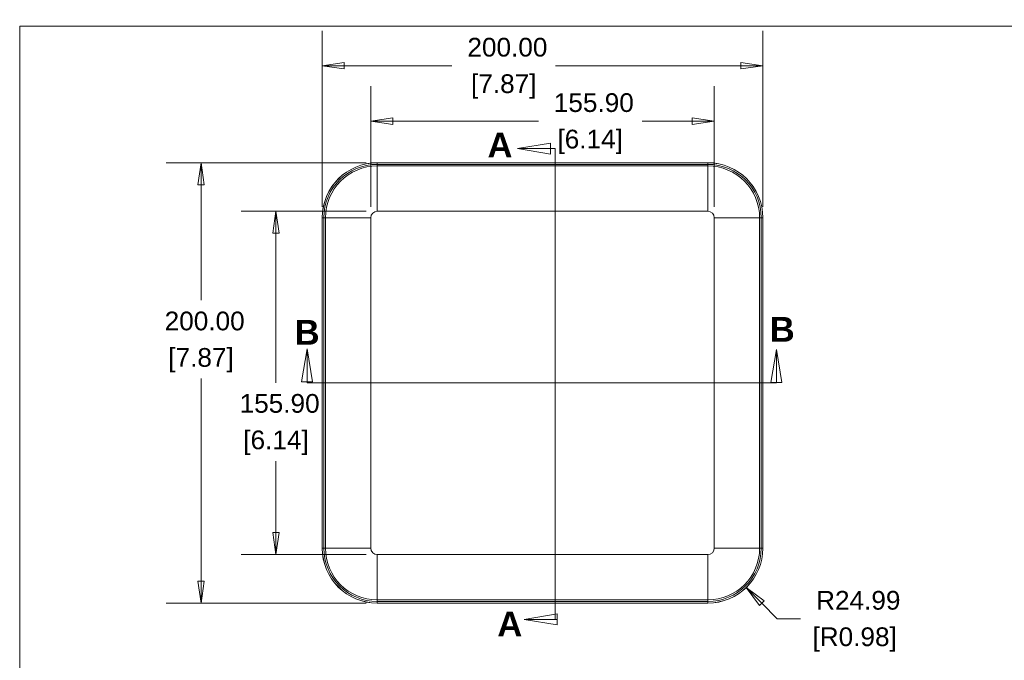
# Model space of a CAD drawing. Header units: millimetres. Extents: x 18 to 1379, y 18 to 1061.
# Tile 19 of 33: x 32 to 479, y 760 to 1051. Entities that reach past the tile are written whole.
import ezdxf

# ---------------------------------------------------------------- set-up
doc = ezdxf.new("R2010")
doc.units = ezdxf.units.MM
doc.header["$LTSCALE"] = 5
doc.linetypes.add('DOUBLE_DASH_CHAIN', pattern=[1.2403, 0.6614, -0.0827, 0.1654, -0.0827, 0.1654, -0.0827])
for name, color, linetype, lineweight in [('Dimension (ANSI)', 7, 'Continuous', 9), ('Section Line (ANSI)', 7, 'DOUBLE_DASH_CHAIN', 9), ('Sketch Geometry (ANSI)', 7, 'Continuous', 9), ('Visible (ANSI)', 7, 'Continuous', 9), ('Visible Narrow (ANSI)', 7, 'Continuous', 9)]:
    doc.layers.add(name, color=color, linetype=linetype, lineweight=lineweight)
doc.styles.add('Label Text (ANSI)', font='arialbd.ttf')
doc.styles.add('Note Text (ANSI)', font='arial.ttf')
doc.dimstyles.new('Default - mm_inch (ANSI)', dxfattribs={"dimscale": 5, "dimtxt": 1.7, "dimasz": 2, "dimexe": 3.175, "dimexo": 1, "dimgap": 0.8, "dimtad": 0, "dimtih": 1, "dimtoh": 1, "dimrnd": 1e-08, "dimzin": 4, "dimdsep": 46, "dimtxsty": 'Note Text (ANSI)', "dimblk": 'Filled-1', "dimcen": 0.09, "dimdle": 10, "dimclrd": 256, "dimclre": 256, "dimclrt": 256, "dimadec": 1, "dimazin": 0, "dimtfac": 1.176471, "dimtofl": 0, "dimtmove": 0, "dimatfit": 3, "dimfxl": 1, "dimtolj": 1, "dimtzin": 0, "dimlwd": -1, "dimlwe": -1, "dimarcsym": 0})

# ---------------------------------------------------------------- blocks, each defined once
blk = doc.blocks.new('Borders Default Border')
at = {"layer": 'Sketch Geometry (ANSI)', "flags": 128}
blk.add_lwpolyline([(6.35, 6.35), (6.35, 209.55), (273.05, 209.55), (273.05, 6.35), (6.35, 6.35)], dxfattribs=at)
blk = doc.blocks.new('2dTransSection0')
at = {"layer": 'Section Line (ANSI)', "linetype": 'Continuous'}
for p, q in [((54.541, 198.919), (51.541, 198.419)), ((54.541, 198.419), (51.541, 198.419)), ((51.541, 198.419), (54.541, 197.919)), ((54.541, 197.919), (54.541, 198.919)), ((54.959, 198.419), (54.541, 198.419)), ((54.959, 198.419), (54.959, 189.567)), ((54.959, 164.514), (54.959, 155.661)), ((55.131, 156.161), (52.131, 155.661)), ((55.131, 155.661), (52.131, 155.661)), ((52.131, 155.661), (55.131, 155.161)), ((54.959, 155.661), (55.131, 155.661)), ((55.131, 155.161), (55.131, 156.161))]:
    blk.add_line(p, q, dxfattribs=at)
at = {"layer": 'Section Line (ANSI)', "linetype": 'DOUBLE_DASH_CHAIN', "ltscale": 13.668228}
blk.add_line((54.959, 198.419), (54.959, 155.661), dxfattribs=at)
at = {"layer": 'Section Line (ANSI)', "linetype": 'Continuous', "flags": 128}
for points in [[(54.541, 198.919), (51.541, 198.419), (54.541, 197.919), (54.541, 198.919)], [(55.131, 156.161), (52.131, 155.661), (55.131, 155.161), (55.131, 156.161)]]:
    blk.add_lwpolyline(points, dxfattribs=at)
at = {"layer": 'Section Line (ANSI)'}
for points in [[(54.541, 198.919), (51.541, 198.419), (54.541, 197.919), (54.541, 198.919)], [(55.131, 156.161), (52.131, 155.661), (55.131, 155.161), (55.131, 156.161)]]:
    blk.add_solid(points, dxfattribs=at)
at = {"layer": 'Section Line (ANSI)', "char_height": 2.25, "attachment_point": 7, "style": 'Label Text (ANSI)'}
for insert in [(48.816, 197.612), (49.705, 154.114)]:
    blk.add_mtext('A', dxfattribs=dict(at, insert=insert))
blk = doc.blocks.new('2dTransSection1')
at = {"layer": 'Section Line (ANSI)', "linetype": 'Continuous'}
for p, q in [((32.441, 180.222), (31.941, 177.222)), ((32.441, 177.222), (32.441, 180.222)), ((32.941, 177.222), (32.441, 180.222)), ((75.047, 180.174), (74.547, 177.174)), ((75.047, 177.174), (75.047, 180.174)), ((75.547, 177.174), (75.047, 180.174)), ((31.941, 177.222), (32.941, 177.222)), ((32.441, 177.135), (32.441, 177.222)), ((32.441, 177.135), (41.243, 177.135)), ((66.245, 177.135), (75.047, 177.135)), ((74.547, 177.174), (75.547, 177.174)), ((75.047, 177.135), (75.047, 177.174))]:
    blk.add_line(p, q, dxfattribs=at)
at = {"layer": 'Section Line (ANSI)', "linetype": 'DOUBLE_DASH_CHAIN', "ltscale": 13.627322}
blk.add_line((32.441, 177.135), (75.047, 177.135), dxfattribs=at)
at = {"layer": 'Section Line (ANSI)', "linetype": 'Continuous', "flags": 128}
for points in [[(32.941, 177.222), (32.441, 180.222), (31.941, 177.222), (32.941, 177.222)], [(75.547, 177.174), (75.047, 180.174), (74.547, 177.174), (75.547, 177.174)]]:
    blk.add_lwpolyline(points, dxfattribs=at)
at = {"layer": 'Section Line (ANSI)'}
for points in [[(32.941, 177.222), (32.441, 180.222), (31.941, 177.222), (32.941, 177.222)], [(75.547, 177.174), (75.047, 180.174), (74.547, 177.174), (75.547, 177.174)]]:
    blk.add_solid(points, dxfattribs=at)
at = {"layer": 'Section Line (ANSI)', "char_height": 2.25, "attachment_point": 7, "style": 'Label Text (ANSI)'}
for insert in [(31.307, 180.607), (74.435, 180.874)]:
    blk.add_mtext('B', dxfattribs=dict(at, insert=insert))
blk = doc.blocks.new('Filled-1')
at = {"color": 0}
for p, q in [((0, 0), (-1, 0.15)), ((-1, 0.15), (-1, -0.15)), ((-1, 0), (0, 0)), ((-1, -0.15), (0, 0))]:
    blk.add_line(p, q, dxfattribs=at)
at = {"color": 0, "flags": 128}
blk.add_lwpolyline([(-1, -0.15), (0, 0), (-1, 0.15), (-1, -0.15)], dxfattribs=at)
at = {"color": 0}
blk.add_solid([(-1, -0.15), (0, 0), (-1, 0.15), (-1, -0.15)], dxfattribs=at)
blk = doc.blocks.new('*D13')
at = {"layer": 'Defpoints', "color": 0, "transparency": 16777216}
for p in [(194.05, 963.63), (148.08, 807.72), (194.05, 807.72)]:
    blk.add_point(p, dxfattribs=at)
at = {"layer": 'Dimension (ANSI)', "transparency": 16777216}
for p, q in [((189.05, 963.63), (132.21, 963.63)), ((148.08, 953.63), (148.08, 885.77)), ((148.08, 817.72), (148.08, 850.19)), ((189.05, 807.72), (132.21, 807.72))]:
    blk.add_line(p, q, dxfattribs=at)
at = {"layer": 'Dimension (ANSI)', "transparency": 16777216, "xscale": 10, "yscale": 10, "zscale": 10}
for p, rotation in [((148.08, 963.63), 90), ((148.08, 807.72), 270)]:
    blk.add_blockref('Filled-1', p, dxfattribs=dict(at, rotation=rotation))
at = {"layer": 'Dimension (ANSI)', "transparency": 16777216, "char_height": 8.5, "attachment_point": 5, "style": 'Note Text (ANSI)'}
for s, insert in [('\\A1; 155.90', (148.08, 876.32)), ('\\A1;[6.14]', (148.08, 858.53))]:
    blk.add_mtext(s, dxfattribs=dict(at, insert=insert))
blk = doc.blocks.new('*D14')
at = {"layer": 'Defpoints', "color": 0, "transparency": 16777216}
for p in [(347, 1004.57), (191.09, 960.67), (347, 960.67)]:
    blk.add_point(p, dxfattribs=at)
at = {"layer": 'Dimension (ANSI)', "transparency": 16777216}
for p, q in [((191.09, 965.67), (191.09, 1020.44)), ((347, 965.67), (347, 1020.44)), ((201.09, 1004.57), (267.16, 1004.57)), ((337, 1004.57), (314.21, 1004.57))]:
    blk.add_line(p, q, dxfattribs=at)
at = {"layer": 'Dimension (ANSI)', "transparency": 16777216, "xscale": 10, "yscale": 10, "zscale": 10, "rotation": 180}
blk.add_blockref('Filled-1', (191.09, 1004.57), dxfattribs=at)
at = {"layer": 'Dimension (ANSI)', "transparency": 16777216, "xscale": 10, "yscale": 10, "zscale": 10}
blk.add_blockref('Filled-1', (347, 1004.57), dxfattribs=at)
at = {"layer": 'Dimension (ANSI)', "transparency": 16777216, "char_height": 8.5, "attachment_point": 5, "style": 'Note Text (ANSI)'}
for s, insert in [('\\A1; 155.90', (290.68, 1012.91)), ('\\A1;[6.14]', (290.68, 995.12))]:
    blk.add_mtext(s, dxfattribs=dict(at, insert=insert))
blk = doc.blocks.new('*D15')
at = {"layer": 'Defpoints', "color": 0, "transparency": 16777216}
for p in [(194.05, 985.67), (114.05, 785.67), (194.05, 785.67)]:
    blk.add_point(p, dxfattribs=at)
at = {"layer": 'Dimension (ANSI)', "transparency": 16777216}
for p, q in [((189.05, 985.67), (98.17, 985.67)), ((114.05, 975.67), (114.05, 923.2)), ((114.05, 795.67), (114.05, 887.63)), ((189.05, 785.67), (98.17, 785.67))]:
    blk.add_line(p, q, dxfattribs=at)
at = {"layer": 'Dimension (ANSI)', "transparency": 16777216, "xscale": 10, "yscale": 10, "zscale": 10}
for p, rotation in [((114.05, 985.67), 90), ((114.05, 785.67), 270)]:
    blk.add_blockref('Filled-1', p, dxfattribs=dict(at, rotation=rotation))
at = {"layer": 'Dimension (ANSI)', "transparency": 16777216, "char_height": 8.5, "attachment_point": 5, "style": 'Note Text (ANSI)'}
for s, insert in [('\\A1; 200.00', (114.05, 913.75)), ('\\A1;[7.87]', (114.05, 895.97))]:
    blk.add_mtext(s, dxfattribs=dict(at, insert=insert))
blk = doc.blocks.new('*D16')
at = {"layer": 'Defpoints', "color": 0, "transparency": 16777216}
for p in [(369.05, 1029.73), (169.05, 960.67), (369.05, 960.67)]:
    blk.add_point(p, dxfattribs=at)
at = {"layer": 'Dimension (ANSI)', "transparency": 16777216}
for p, q in [((169.05, 965.67), (169.05, 1045.6)), ((369.05, 965.67), (369.05, 1045.6)), ((179.05, 1029.73), (227.93, 1029.73)), ((359.05, 1029.73), (274.98, 1029.73))]:
    blk.add_line(p, q, dxfattribs=at)
at = {"layer": 'Dimension (ANSI)', "transparency": 16777216, "xscale": 10, "yscale": 10, "zscale": 10, "rotation": 180}
blk.add_blockref('Filled-1', (169.05, 1029.73), dxfattribs=at)
at = {"layer": 'Dimension (ANSI)', "transparency": 16777216, "xscale": 10, "yscale": 10, "zscale": 10}
blk.add_blockref('Filled-1', (369.05, 1029.73), dxfattribs=at)
at = {"layer": 'Dimension (ANSI)', "transparency": 16777216, "char_height": 8.5, "attachment_point": 5, "style": 'Note Text (ANSI)'}
for s, insert in [('\\A1; 200.00', (251.46, 1038.07)), ('\\A1;[7.87]', (251.46, 1020.28))]:
    blk.add_mtext(s, dxfattribs=dict(at, insert=insert))
blk = doc.blocks.new('*D62')
at = {"layer": 'Defpoints', "color": 0, "transparency": 16777216}
for p in [(344.05, 810.67), (361.55, 792.85)]:
    blk.add_point(p, dxfattribs=at)
at = {"layer": 'Dimension (ANSI)', "transparency": 16777216}
for p, q in [((375.56, 778.57), (368.56, 785.71)), ((386.17, 778.57), (375.56, 778.57))]:
    blk.add_line(p, q, dxfattribs=at)
at = {"layer": 'Dimension (ANSI)', "transparency": 16777216, "xscale": 10, "yscale": 10, "zscale": 10, "rotation": 134.4747918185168}
blk.add_blockref('Filled-1', (361.55, 792.85), dxfattribs=at)
at = {"layer": 'Dimension (ANSI)', "transparency": 16777216, "char_height": 8.5, "attachment_point": 5, "style": 'Note Text (ANSI)'}
for s, insert in [('\\A1; R24.99', (410.71, 786.91)), ('\\A1;[R0.98]', (410.71, 769.13))]:
    blk.add_mtext(s, dxfattribs=dict(at, insert=insert))

msp = doc.modelspace()

# ---------------------------------------------------------------- linework, layer by layer
at = {"layer": 'Visible (ANSI)'}
for p, q in [((344.047, 985.675), (194.047, 985.675)), ((344.047, 985.661), (194.047, 985.661)), ((169.047, 810.675), (169.047, 960.675)), ((169.061, 960.675), (169.061, 810.675)), ((369.033, 810.675), (369.033, 960.675)), ((369.047, 960.675), (369.047, 810.675)), ((194.047, 785.689), (344.047, 785.689)), ((344.047, 785.675), (194.047, 785.675))]:
    msp.add_line(p, q, dxfattribs=at)
for centre, radius, start, end in [((194.047, 960.675), 25, 90, 180), ((194.047, 960.675), 24.986, 90, 180), ((344.047, 960.675), 25, 0, 90), ((344.047, 960.675), 24.986, 0, 90), ((194.047, 810.675), 25, 180, 270), ((194.047, 810.675), 24.986, 180, 270), ((344.047, 810.675), 24.986, 270, 0), ((344.047, 810.675), 25, 270, 0)]:
    msp.add_arc(centre, radius, start, end, dxfattribs=at)
at = {"layer": 'Visible Narrow (ANSI)'}
for p, q in [((194.047, 985.661), (194.047, 984.937)), ((344.047, 984.937), (194.047, 984.937)), ((194.047, 984.937), (194.047, 984.213)), ((194.047, 984.213), (344.047, 984.213)), ((194.047, 963.627), (194.047, 984.213)), ((344.047, 985.661), (344.047, 984.937)), ((344.047, 984.937), (344.047, 984.213)), ((344.047, 963.627), (344.047, 984.213)), ((194.047, 963.627), (344.047, 963.627)), ((169.061, 960.675), (169.785, 960.675)), ((169.785, 810.675), (169.785, 960.675)), ((169.785, 960.675), (170.509, 960.675)), ((170.509, 810.675), (170.509, 960.675)), ((191.095, 960.675), (170.509, 960.675)), ((191.095, 810.675), (191.095, 960.675)), ((347, 960.675), (367.586, 960.675)), ((347, 810.675), (347, 960.675)), ((367.586, 810.675), (367.586, 960.675)), ((368.31, 960.675), (367.586, 960.675)), ((368.31, 810.675), (368.31, 960.675)), ((369.033, 960.675), (368.31, 960.675)), ((169.061, 810.675), (169.785, 810.675)), ((169.785, 810.675), (170.509, 810.675)), ((191.095, 810.675), (170.509, 810.675)), ((347, 810.675), (367.586, 810.675)), ((368.31, 810.675), (367.586, 810.675)), ((369.033, 810.675), (368.31, 810.675)), ((194.047, 807.722), (194.047, 787.136)), ((194.047, 807.722), (344.047, 807.722)), ((344.047, 807.722), (344.047, 787.136)), ((194.047, 786.412), (194.047, 787.136)), ((194.047, 787.136), (344.047, 787.136)), ((344.047, 786.412), (344.047, 787.136)), ((194.047, 785.689), (194.047, 786.412)), ((194.047, 786.412), (344.047, 786.412)), ((344.047, 785.689), (344.047, 786.412))]:
    msp.add_line(p, q, dxfattribs=at)
for centre, radius, start, end in [((194.047, 960.675), 24.263, 90, 180), ((194.047, 960.675), 23.538, 90, 180), ((344.047, 960.675), 24.263, 0, 90), ((344.047, 960.675), 23.538, 0, 90), ((194.047, 960.675), 2.952, 90, 180), ((344.047, 960.675), 2.952, 0, 90), ((194.047, 810.675), 24.263, 180, 270), ((194.047, 810.675), 23.538, 180, 270), ((194.047, 810.675), 2.952, 180, 270), ((344.047, 810.675), 24.263, 270, 0), ((344.047, 810.675), 23.538, 270, 0), ((344.047, 810.675), 2.952, 270, 0)]:
    msp.add_arc(centre, radius, start, end, dxfattribs=at)

# ---------------------------------------------------------------- block references
at = {"xscale": 5, "yscale": 5, "zscale": 5}
msp.add_blockref('Borders Default Border', (0, 0), dxfattribs=at)
at = {"layer": 'Section Line (ANSI)', "xscale": 5, "yscale": 5, "zscale": 5}
for name in ['2dTransSection0', '2dTransSection1']:
    msp.add_blockref(name, (0, 0), dxfattribs=at)

# ---------------------------------------------------------------- dimensions: what is measured, and where the dimension line sits
at = {"layer": 'Dimension (ANSI)'}
for base, p1, p2, angle, text, override, picture, middle in [((369.047, 1029.725), (169.047, 960.675), (369.047, 960.675), 180, ' <>\\X[7.87]', {"dimgap": 0.8, "dimtih": 0, "dimtoh": 0, "dimdec": 2, "dimpost": '\\X', "dimtol": 0, "dimlim": 0, "dimtp": 0, "dimtm": 0, "dimtdec": 2, "dimatfit": 1}, '*D16', (251.457, 1029.725)), ((346.9997, 1004.5662), (191.0949, 960.6749), (346.9997, 960.6749), 180, ' <>\\X[6.14]', {"dimgap": 0.8, "dimtih": 0, "dimtoh": 0, "dimdec": 2, "dimpost": '\\X', "dimtol": 0, "dimlim": 0, "dimtp": 0, "dimtm": 0, "dimtdec": 2, "dimatfit": 1}, '*D14', (290.6841, 1004.5662)), ((114.047, 785.675), (194.047, 985.675), (194.047, 785.675), 90, ' <>\\X[7.87]', {"dimgap": 0.8, "dimdec": 2, "dimpost": '\\X', "dimtol": 0, "dimlim": 0, "dimtp": 0, "dimtm": 0, "dimtdec": 2, "dimatfit": 1}, '*D15', (114.047, 905.414)), ((148.0834, 807.7225), (194.0473, 963.6272), (194.0473, 807.7225), 90, ' <>\\X[6.14]', {"dimgap": 0.8, "dimdec": 2, "dimpost": '\\X', "dimtol": 0, "dimlim": 0, "dimtp": 0, "dimtm": 0, "dimtdec": 2, "dimatfit": 1}, '*D13', (148.0834, 867.9788))]:
    dim = msp.add_linear_dim(base=base, p1=p1, p2=p2, angle=angle, text=text, dimstyle='Default - mm_inch (ANSI)', override=override, dxfattribs=at)
    dim.commit()
    dim.dimension.update_dxf_attribs({"geometry": picture, "text_midpoint": middle, "dimtype": 160})
dim = msp.add_radius_dim(center=(344.047, 810.675), mpoint=(361.552, 792.846), text=' <>\\X[R0.98]', dimstyle='Default - mm_inch (ANSI)', override={"dimgap": 0.8, "dimdec": 2, "dimlfac": 1, "dimpost": '\\X', "dimcen": 0, "dimtol": 0, "dimlim": 0, "dimtp": 0, "dimtm": 0, "dimtdec": 2}, dxfattribs=at)
dim.commit()
dim.dimension.update_dxf_attribs({"geometry": '*D62', "text_midpoint": (410.706, 778.575), "dimtype": 164})

doc.saveas('drawing.dxf')
